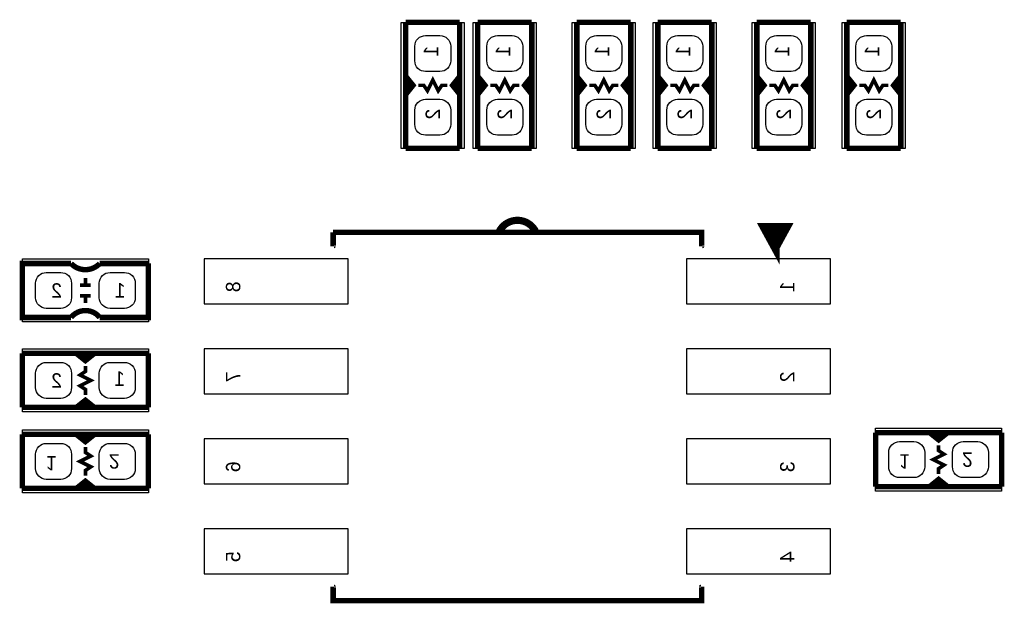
# Model space of a CAD drawing. Extents: x 0 to 180, y 0 to 69.
# Tile 4 of 15: x 27.57 to 41.47, y 18.22 to 26.45. Entities that reach past the tile are written whole.
import ezdxf

# ---------------------------------------------------------------- set-up
doc = ezdxf.new("R2010")
doc.units = 0
for name, color, linetype in [('PG_PIN_NUMBER', 231, 'CONTINUOUS'), ('PG_SILKSCREEN_BOTTOM', 200, 'CONTINUOUS'), ('PIN_BOTTOM', 1, 'CONTINUOUS')]:
    doc.layers.add(name, color=color, linetype=linetype)

msp = doc.modelspace()

# ---------------------------------------------------------------- linework, layer by layer
at = {"layer": 'PG_SILKSCREEN_BOTTOM'}
for points in [[(32.9565, 24.638), (32.9565, 26.416)], [(32.9565, 26.416), (33.8455, 26.416)], [(33.8455, 26.416), (33.8455, 24.638)], [(33.9725, 24.638), (33.9725, 26.416)], [(33.9725, 26.416), (34.8615, 26.416)], [(34.8615, 26.416), (34.8615, 24.638)], [(35.3695, 24.638), (35.3695, 26.416)], [(35.3695, 26.416), (36.2585, 26.416)], [(36.2585, 26.416), (36.2585, 24.638)], [(36.5125, 24.638), (36.5125, 26.416)], [(36.5125, 26.416), (37.4015, 26.416)], [(37.4015, 26.416), (37.4015, 24.638)], [(37.9095, 24.638), (37.9095, 26.416)], [(37.9095, 26.416), (38.7985, 26.416)], [(38.7985, 26.416), (38.7985, 24.638)], [(39.1795, 24.638), (39.1795, 26.416)], [(39.1795, 26.416), (40.0685, 26.416)], [(40.0685, 26.416), (40.0685, 24.638)], [(33.8455, 24.638), (32.9565, 24.638)], [(34.8615, 24.638), (33.9725, 24.638)], [(36.2585, 24.638), (35.3695, 24.638)], [(37.4015, 24.638), (36.5125, 24.638)], [(38.7985, 24.638), (37.9095, 24.638)], [(40.0685, 24.638), (39.1795, 24.638)], [(27.6098, 22.1869), (27.6098, 23.0759)], [(27.6098, 23.0759), (29.3878, 23.0759)], [(29.3878, 23.0759), (29.3878, 22.1869)], [(29.3878, 22.1869), (27.6098, 22.1869)], [(27.6098, 20.9169), (27.6098, 21.8059)], [(27.6098, 21.8059), (29.3878, 21.8059)], [(29.3878, 21.8059), (29.3878, 20.9169)], [(29.3878, 20.9169), (27.6098, 20.9169)], [(27.6098, 20.6629), (29.3878, 20.6629)], [(27.6098, 19.7739), (27.6098, 20.6629)], [(29.3878, 20.6629), (29.3878, 19.7739)], [(39.6494, 20.6883), (41.4274, 20.6883)], [(39.6494, 19.7993), (39.6494, 20.6883)], [(41.4274, 20.6883), (41.4274, 19.7993)], [(29.3878, 19.7739), (27.6098, 19.7739)], [(41.4274, 19.7993), (39.6494, 19.7993)]]:
    msp.add_lwpolyline(points, dxfattribs=at)
for points, const_width in [([(33.02, 24.638), (33.02, 25.4), (33.1216, 25.527), (33.02, 25.654), (33.02, 26.416)], 0.0762), ([(33.02, 26.416), (33.782, 26.416)], 0.0762), ([(33.782, 26.416), (33.782, 25.654), (33.6804, 25.527), (33.782, 25.4), (33.782, 24.638)], 0.0762), ([(34.036, 24.638), (34.036, 25.4), (34.1376, 25.527), (34.036, 25.654), (34.036, 26.416)], 0.0762), ([(34.036, 26.416), (34.798, 26.416)], 0.0762), ([(34.798, 26.416), (34.798, 25.654), (34.6964, 25.527), (34.798, 25.4), (34.798, 24.638)], 0.0762), ([(35.433, 24.638), (35.433, 25.4), (35.5346, 25.527), (35.433, 25.654), (35.433, 26.416)], 0.0762), ([(35.433, 26.416), (36.195, 26.416)], 0.0762), ([(36.195, 26.416), (36.195, 25.654), (36.0934, 25.527), (36.195, 25.4), (36.195, 24.638)], 0.0762), ([(36.576, 24.638), (36.576, 25.4), (36.6776, 25.527), (36.576, 25.654), (36.576, 26.416)], 0.0762), ([(36.576, 26.416), (37.338, 26.416)], 0.0762), ([(37.338, 26.416), (37.338, 25.654), (37.2364, 25.527), (37.338, 25.4), (37.338, 24.638)], 0.0762), ([(37.973, 24.638), (37.973, 25.4), (38.0746, 25.527), (37.973, 25.654), (37.973, 26.416)], 0.0762), ([(37.973, 26.416), (38.735, 26.416)], 0.0762), ([(38.735, 26.416), (38.735, 25.654), (38.6334, 25.527), (38.735, 25.4), (38.735, 24.638)], 0.0762), ([(39.243, 24.638), (39.243, 25.4), (39.3446, 25.527), (39.243, 25.654), (39.243, 26.416)], 0.0762), ([(39.243, 26.416), (40.005, 26.416)], 0.0762), ([(40.005, 26.416), (40.005, 25.654), (39.9034, 25.527), (40.005, 25.4), (40.005, 24.638)], 0.0762), ([(33.02, 25.654), (33.02, 25.4)], 0.0762), ([(33.0708, 25.5524), (33.0708, 25.4762)], 0.0762), ([(33.6042, 25.527), (33.528, 25.527), (33.4772, 25.4508), (33.401, 25.6032), (33.3248, 25.4508), (33.274, 25.527), (33.1978, 25.527)], 0.0508), ([(33.7566, 25.5524), (33.7566, 25.4762)], 0.0762), ([(33.782, 25.654), (33.782, 25.4)], 0.0762), ([(34.036, 25.654), (34.036, 25.4)], 0.0762), ([(34.0868, 25.5524), (34.0868, 25.4762)], 0.0762), ([(34.6202, 25.527), (34.544, 25.527), (34.4932, 25.4508), (34.417, 25.6032), (34.3408, 25.4508), (34.29, 25.527), (34.2138, 25.527)], 0.0508), ([(34.7726, 25.5524), (34.7726, 25.4762)], 0.0762), ([(34.798, 25.654), (34.798, 25.4)], 0.0762), ([(35.433, 25.654), (35.433, 25.4)], 0.0762), ([(35.4838, 25.5524), (35.4838, 25.4762)], 0.0762), ([(36.0172, 25.527), (35.941, 25.527), (35.8902, 25.4508), (35.814, 25.6032), (35.7378, 25.4508), (35.687, 25.527), (35.6108, 25.527)], 0.0508), ([(36.1696, 25.5524), (36.1696, 25.4762)], 0.0762), ([(36.195, 25.654), (36.195, 25.4)], 0.0762), ([(36.576, 25.654), (36.576, 25.4)], 0.0762), ([(36.6268, 25.5524), (36.6268, 25.4762)], 0.0762), ([(37.1602, 25.527), (37.084, 25.527), (37.0332, 25.4508), (36.957, 25.6032), (36.8808, 25.4508), (36.83, 25.527), (36.7538, 25.527)], 0.0508), ([(37.3126, 25.5524), (37.3126, 25.4762)], 0.0762), ([(37.338, 25.654), (37.338, 25.4)], 0.0762), ([(37.973, 25.654), (37.973, 25.4)], 0.0762), ([(38.0238, 25.5524), (38.0238, 25.4762)], 0.0762), ([(38.5572, 25.527), (38.481, 25.527), (38.4302, 25.4508), (38.354, 25.6032), (38.2778, 25.4508), (38.227, 25.527), (38.1508, 25.527)], 0.0508), ([(38.7096, 25.5524), (38.7096, 25.4762)], 0.0762), ([(38.735, 25.654), (38.735, 25.4)], 0.0762), ([(39.243, 25.654), (39.243, 25.4)], 0.0762), ([(39.2938, 25.5524), (39.2938, 25.4762)], 0.0762), ([(39.8272, 25.527), (39.751, 25.527), (39.7002, 25.4508), (39.624, 25.6032), (39.5478, 25.4508), (39.497, 25.527), (39.4208, 25.527)], 0.0508), ([(39.9796, 25.5524), (39.9796, 25.4762)], 0.0762), ([(40.005, 25.654), (40.005, 25.4)], 0.0762), ([(33.782, 24.638), (33.02, 24.638)], 0.0762), ([(34.798, 24.638), (34.036, 24.638)], 0.0762), ([(36.195, 24.638), (35.433, 24.638)], 0.0762), ([(37.338, 24.638), (36.576, 24.638)], 0.0762), ([(38.735, 24.638), (37.973, 24.638)], 0.0762), ([(40.005, 24.638), (39.243, 24.638)], 0.0762), ([(31.994856, 23.2664), (31.994856, 23.453344)], 0.0762), ([(31.994856, 23.453344), (37.194744, 23.453344), (37.194744, 23.2664)], 0.0762), ([(38.233096, 23.242524), (38.385496, 23.521924), (38.080696, 23.521924), (38.233096, 23.242524), (38.233096, 23.496524)], 0.127), ([(28.2956, 23.0124), (27.6098, 23.0124), (27.6098, 22.2504), (28.2956, 22.2504)], 0.0762), ([(29.3878, 23.0124), (29.3878, 22.2504), (28.702, 22.2504)], 0.0762), ([(29.3878, 23.0124), (28.702, 23.0124)], 0.0762), ([(28.4988, 22.7076), (28.4988, 22.8092)], 0.0508), ([(28.4226, 22.7076), (28.575, 22.7076)], 0.0508), ([(28.4226, 22.5552), (28.575, 22.5552)], 0.0508), ([(28.4988, 22.4536), (28.4988, 22.5552)], 0.0508), ([(27.6098, 20.9804), (27.6098, 21.7424)], 0.0762), ([(27.6098, 21.7424), (28.3718, 21.7424), (28.4988, 21.6408), (28.6258, 21.7424), (29.3878, 21.7424)], 0.0762), ([(28.6258, 21.7424), (28.3718, 21.7424)], 0.0762), ([(28.5242, 21.6916), (28.448, 21.6916)], 0.0762), ([(29.3878, 21.7424), (29.3878, 20.9804)], 0.0762), ([(28.4988, 21.1582), (28.4988, 21.2344), (28.4226, 21.2852), (28.575, 21.3614), (28.4226, 21.4376), (28.4988, 21.4884), (28.4988, 21.5646)], 0.0508), ([(29.3878, 20.9804), (28.6258, 20.9804), (28.4988, 21.082), (28.3718, 20.9804), (27.6098, 20.9804)], 0.0762), ([(28.6258, 20.9804), (28.3718, 20.9804)], 0.0762), ([(28.5242, 21.0058), (28.448, 21.0058)], 0.0762), ([(27.6098, 20.5994), (28.3718, 20.5994), (28.4988, 20.4978), (28.6258, 20.5994), (29.3878, 20.5994)], 0.0762), ([(27.6098, 19.8374), (27.6098, 20.5994)], 0.0762), ([(28.3718, 20.5994), (28.6258, 20.5994)], 0.0762), ([(28.4734, 20.574), (28.5496, 20.574)], 0.0762), ([(29.3878, 20.5994), (29.3878, 19.8374)], 0.0762), ([(39.6494, 20.6248), (40.4114, 20.6248), (40.5384, 20.5232), (40.6654, 20.6248), (41.4274, 20.6248)], 0.0762), ([(39.6494, 19.8628), (39.6494, 20.6248)], 0.0762), ([(40.4114, 20.6248), (40.6654, 20.6248)], 0.0762), ([(40.513, 20.5994), (40.5892, 20.5994)], 0.0762), ([(41.4274, 20.6248), (41.4274, 19.8628)], 0.0762), ([(28.4988, 20.4216), (28.4988, 20.3454), (28.575, 20.2946), (28.4226, 20.2184), (28.575, 20.1422), (28.4988, 20.0914), (28.4988, 20.0152)], 0.0508), ([(40.5384, 20.447), (40.5384, 20.3708), (40.6146, 20.32), (40.4622, 20.2438), (40.6146, 20.1676), (40.5384, 20.1168), (40.5384, 20.0406)], 0.0508), ([(41.4274, 19.8628), (40.6654, 19.8628), (40.5384, 19.9644), (40.4114, 19.8628), (39.6494, 19.8628)], 0.0762), ([(29.3878, 19.8374), (28.6258, 19.8374), (28.4988, 19.939), (28.3718, 19.8374), (27.6098, 19.8374)], 0.0762), ([(28.3718, 19.8374), (28.6258, 19.8374)], 0.0762), ([(28.4734, 19.8882), (28.5496, 19.8882)], 0.0762), ([(40.4114, 19.8628), (40.6654, 19.8628)], 0.0762), ([(40.513, 19.9136), (40.5892, 19.9136)], 0.0762), ([(31.994856, 18.4404), (31.994856, 18.253456), (37.194744, 18.253456), (37.194744, 18.4404)], 0.0762)]:
    msp.add_lwpolyline(points, dxfattribs=dict(at, const_width=const_width))
for points, const_width in [([(34.3408, 23.4696, -0.600098), (34.8488, 23.4696)], 0.1016), ([(28.2956, 23.0124, 0.428966), (28.702, 23.0124)], 0.0762), ([(28.2956, 22.2504, -0.480625), (28.702, 22.2504)], 0.0762)]:
    msp.add_lwpolyline(points, format="xyb", dxfattribs=dict(at, const_width=const_width))
for points in [[(32.004762, 23.2664, 0.0762, 0.0762, 0.414214), (31.994856, 23.256494, 0, 0, 0), (31.994856, 18.450306, 0.0762, 0.0762, 0.414214), (32.004762, 18.4404, 0.0762, 0.0762, 0)], [(37.184838, 18.4404, 0.0762, 0.0762, 0.414214), (37.194744, 18.450306, 0, 0, 0), (37.194744, 23.256494, 0.0762, 0.0762, -0.414214), (37.20465, 23.2664, 0.0762, 0.0762, 0)]]:
    msp.add_lwpolyline(points, format="xyseb", dxfattribs=at)
at = {"layer": 'PIN_BOTTOM'}
for points in [[(33.5026, 26.23058, -0.414214), (33.655, 26.07818), (33.655, 25.87498, -0.414214), (33.5026, 25.72258), (33.2994, 25.72258, -0.414214), (33.147, 25.87498), (33.147, 26.07818, -0.414214), (33.2994, 26.23058)], [(34.5186, 26.23058, -0.414214), (34.671, 26.07818), (34.671, 25.87498, -0.414214), (34.5186, 25.72258), (34.3154, 25.72258, -0.414214), (34.163, 25.87498), (34.163, 26.07818, -0.414214), (34.3154, 26.23058)], [(35.9156, 26.23058, -0.414214), (36.068, 26.07818), (36.068, 25.87498, -0.414214), (35.9156, 25.72258), (35.7124, 25.72258, -0.414214), (35.56, 25.87498), (35.56, 26.07818, -0.414214), (35.7124, 26.23058)], [(37.0586, 26.23058, -0.414214), (37.211, 26.07818), (37.211, 25.87498, -0.414214), (37.0586, 25.72258), (36.8554, 25.72258, -0.414214), (36.703, 25.87498), (36.703, 26.07818, -0.414214), (36.8554, 26.23058)], [(38.4556, 26.23058, -0.414214), (38.608, 26.07818), (38.608, 25.87498, -0.414214), (38.4556, 25.72258), (38.2524, 25.72258, -0.414214), (38.1, 25.87498), (38.1, 26.07818, -0.414214), (38.2524, 26.23058)], [(39.7256, 26.23058, -0.414214), (39.878, 26.07818), (39.878, 25.87498, -0.414214), (39.7256, 25.72258), (39.5224, 25.72258, -0.414214), (39.37, 25.87498), (39.37, 26.07818, -0.414214), (39.5224, 26.23058)], [(33.5026, 25.33142, -0.414214), (33.655, 25.17902), (33.655, 24.97582, -0.414214), (33.5026, 24.82342), (33.2994, 24.82342, -0.414214), (33.147, 24.97582), (33.147, 25.17902, -0.414214), (33.2994, 25.33142)], [(34.5186, 25.33142, -0.414214), (34.671, 25.17902), (34.671, 24.97582, -0.414214), (34.5186, 24.82342), (34.3154, 24.82342, -0.414214), (34.163, 24.97582), (34.163, 25.17902, -0.414214), (34.3154, 25.33142)], [(35.9156, 25.33142, -0.414214), (36.068, 25.17902), (36.068, 24.97582, -0.414214), (35.9156, 24.82342), (35.7124, 24.82342, -0.414214), (35.56, 24.97582), (35.56, 25.17902, -0.414214), (35.7124, 25.33142)], [(37.0586, 25.33142, -0.414214), (37.211, 25.17902), (37.211, 24.97582, -0.414214), (37.0586, 24.82342), (36.8554, 24.82342, -0.414214), (36.703, 24.97582), (36.703, 25.17902, -0.414214), (36.8554, 25.33142)], [(38.4556, 25.33142, -0.414214), (38.608, 25.17902), (38.608, 24.97582, -0.414214), (38.4556, 24.82342), (38.2524, 24.82342, -0.414214), (38.1, 24.97582), (38.1, 25.17902, -0.414214), (38.2524, 25.33142)], [(39.7256, 25.33142, -0.414214), (39.878, 25.17902), (39.878, 24.97582, -0.414214), (39.7256, 24.82342), (39.5224, 24.82342, -0.414214), (39.37, 24.97582), (39.37, 25.17902, -0.414214), (39.5224, 25.33142)], [(28.30322, 22.5298, -0.414214), (28.15082, 22.3774), (27.94762, 22.3774, -0.414214), (27.79522, 22.5298), (27.79522, 22.733, -0.414214), (27.94762, 22.8854), (28.15082, 22.8854, -0.414214), (28.30322, 22.733)], [(29.20238, 22.5298, -0.414214), (29.04998, 22.3774), (28.84678, 22.3774, -0.414214), (28.69438, 22.5298), (28.69438, 22.733, -0.414214), (28.84678, 22.8854), (29.04998, 22.8854, -0.414214), (29.20238, 22.733)], [(28.30322, 21.2598, -0.414214), (28.15082, 21.1074), (27.94762, 21.1074, -0.414214), (27.79522, 21.2598), (27.79522, 21.463, -0.414214), (27.94762, 21.6154), (28.15082, 21.6154, -0.414214), (28.30322, 21.463)], [(29.20238, 21.2598, -0.414214), (29.04998, 21.1074), (28.84678, 21.1074, -0.414214), (28.69438, 21.2598), (28.69438, 21.463, -0.414214), (28.84678, 21.6154), (29.04998, 21.6154, -0.414214), (29.20238, 21.463)], [(27.79522, 20.32, -0.414214), (27.94762, 20.4724), (28.15082, 20.4724, -0.414214), (28.30322, 20.32), (28.30322, 20.1168, -0.414214), (28.15082, 19.9644), (27.94762, 19.9644, -0.414214), (27.79522, 20.1168)], [(28.69438, 20.32, -0.414214), (28.84678, 20.4724), (29.04998, 20.4724, -0.414214), (29.20238, 20.32), (29.20238, 20.1168, -0.414214), (29.04998, 19.9644), (28.84678, 19.9644, -0.414214), (28.69438, 20.1168)], [(39.83482, 20.3454, -0.414214), (39.98722, 20.4978), (40.19042, 20.4978, -0.414214), (40.34282, 20.3454), (40.34282, 20.1422, -0.414214), (40.19042, 19.9898), (39.98722, 19.9898, -0.414214), (39.83482, 20.1422)], [(40.73398, 20.3454, -0.414214), (40.88638, 20.4978), (41.08958, 20.4978, -0.414214), (41.24198, 20.3454), (41.24198, 20.1422, -0.414214), (41.08958, 19.9898), (40.88638, 19.9898, -0.414214), (40.73398, 20.1422)]]:
    msp.add_lwpolyline(points, format="xyb", close=True, dxfattribs=at)
for points in [[(32.208724, 23.0759), (30.176724, 23.0759), (30.176724, 22.4409), (32.208724, 22.4409)], [(39.012876, 23.0759), (36.980876, 23.0759), (36.980876, 22.4409), (39.012876, 22.4409)], [(32.208724, 21.8059), (30.176724, 21.8059), (30.176724, 21.1709), (32.208724, 21.1709)], [(39.012876, 21.8059), (36.980876, 21.8059), (36.980876, 21.1709), (39.012876, 21.1709)], [(32.208724, 20.5359), (30.176724, 20.5359), (30.176724, 19.9009), (32.208724, 19.9009)], [(39.012876, 20.5359), (36.980876, 20.5359), (36.980876, 19.9009), (39.012876, 19.9009)], [(32.208724, 19.2659), (30.176724, 19.2659), (30.176724, 18.6309), (32.208724, 18.6309)], [(39.012876, 19.2659), (36.980876, 19.2659), (36.980876, 18.6309), (39.012876, 18.6309)]]:
    msp.add_lwpolyline(points, close=True, dxfattribs=at)

# ---------------------------------------------------------------- texts
at = {"layer": 'PG_PIN_NUMBER', "text_generation_flag": 2}
for s, rotation, p in [('1', 90, (33.4772, 26.0858)), ('1', 90, (34.4932, 26.0858)), ('1', 90, (35.8902, 26.0858)), ('1', 90, (37.0332, 26.0858)), ('1', 90, (38.4302, 26.0858)), ('1', 90, (39.7002, 26.0858)), ('2', 90, (33.5026, 25.1968)), ('2', 90, (34.5186, 25.1968)), ('2', 90, (35.9156, 25.1968)), ('2', 90, (37.0586, 25.1968)), ('2', 90, (38.4556, 25.1968)), ('2', 90, (39.7256, 25.1968)), ('8', 90, (30.684724, 22.7584)), ('1', 90, (38.504876, 22.7584)), ('7', 90, (30.684724, 21.4884)), ('2', 90, (38.504876, 21.4884)), ('1', 180, (27.94, 20.2946)), ('2', 180, (28.829, 20.32)), ('1', 180, (39.9796, 20.32)), ('2', 180, (40.8686, 20.3454)), ('6', 90, (30.684724, 20.2184)), ('3', 90, (38.504876, 20.2184)), ('5', 90, (30.684724, 18.9484)), ('4', 90, (38.504876, 18.9484))]:
    msp.add_text(s, height=0.2032, rotation=rotation, dxfattribs=at).set_placement(p)
for s, p in [('2', (28.1686, 22.5298)), ('1', (29.063442, 22.53234)), ('2', (28.1686, 21.2598)), ('1', (29.0576, 21.2852))]:
    msp.add_text(s, height=0.2032, dxfattribs=at).set_placement(p)

doc.saveas('drawing.dxf')
